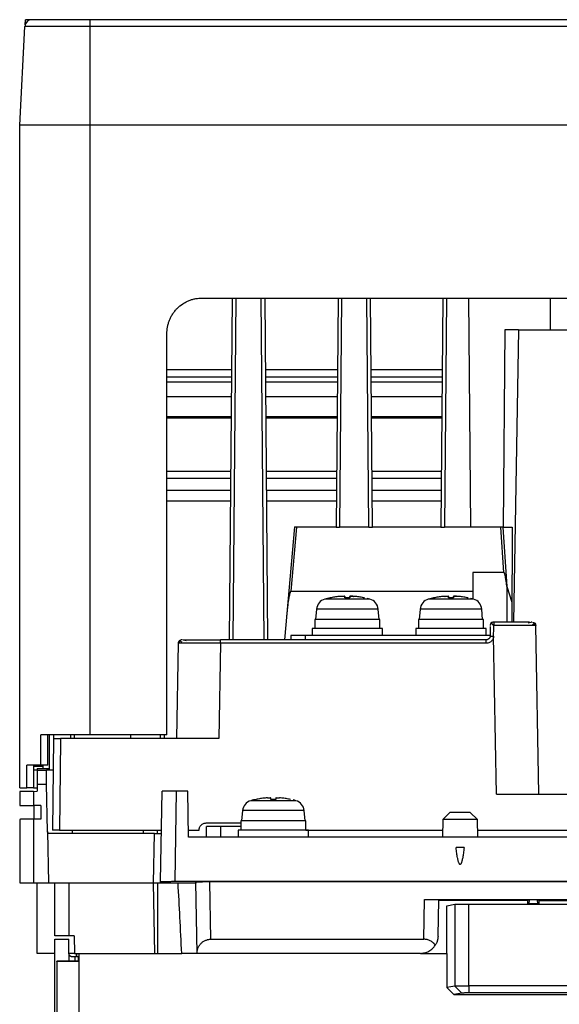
# Model space of a CAD drawing. Header units: millimetres. Extents: x 190.2 to 209.7, y 188.7 to 211.2.
# Tile 6 of 9: x 190.2 to 197.9, y 197.3 to 211.2. Entities that reach past the tile are written whole.
import ezdxf

# ---------------------------------------------------------------- set-up
doc = ezdxf.new("R2010")
doc.units = ezdxf.units.MM

msp = doc.modelspace()

# ---------------------------------------------------------------- linework, layer by layer
at = {"color": 7, "linetype": 'Continuous', "lineweight": 25}
for p, q in [((190.25, 209.744), (190.323, 211.145)), ((191.25, 211.145), (190.323, 211.145)), ((190.327, 211.169), (190.331, 211.24)), ((191.25, 211.145), (191.25, 211.24)), ((208.75, 211.24), (191.25, 211.24)), ((191.25, 209.744), (191.25, 211.145)), ((208.75, 211.145), (191.25, 211.145)), ((190.25, 200.34), (190.25, 209.744)), ((191.25, 209.744), (190.25, 209.744)), ((191.25, 201.09), (191.25, 209.744)), ((208.75, 209.744), (191.25, 209.744)), ((192.84, 207.29), (208.01, 207.29)), ((193.226, 202.44), (193.269, 207.29)), ((193.727, 207.29), (193.769, 202.44)), ((194.769, 207.29), (194.74, 204.04)), ((195.256, 204.04), (195.227, 207.29)), ((196.256, 207.29), (196.227, 204.04)), ((196.618, 207.29), (196.646, 204.04)), ((197.137, 206.84), (197.109, 204.04)), ((197.33, 206.84), (197.137, 206.84)), ((197.33, 206.84), (197.26, 202.69)), ((197.33, 206.84), (198.215, 206.84)), ((192.34, 201.09), (192.34, 206.79)), ((193.26, 206.27), (192.34, 206.27)), ((194.76, 206.27), (193.736, 206.27)), ((196.247, 206.27), (195.236, 206.27)), ((192.34, 206.17), (193.259, 206.17)), ((193.737, 206.17), (194.759, 206.17)), ((195.237, 206.17), (196.246, 206.17)), ((192.34, 206.1), (193.258, 206.1)), ((193.738, 206.1), (194.758, 206.1)), ((195.238, 206.1), (196.245, 206.1)), ((193.257, 205.886), (192.34, 205.886)), ((194.757, 205.886), (193.739, 205.886)), ((196.244, 205.886), (195.239, 205.886)), ((193.254, 205.605), (192.34, 205.605)), ((193.254, 205.585), (192.34, 205.585)), ((194.754, 205.605), (193.742, 205.605)), ((194.754, 205.585), (193.742, 205.585)), ((196.241, 205.605), (195.242, 205.605)), ((196.241, 205.585), (195.242, 205.585)), ((192.34, 204.835), (193.247, 204.835)), ((192.34, 204.735), (193.247, 204.735)), ((193.749, 204.835), (194.747, 204.835)), ((193.749, 204.735), (194.747, 204.735)), ((195.249, 204.835), (196.234, 204.835)), ((195.249, 204.735), (196.234, 204.735)), ((192.34, 204.565), (193.245, 204.565)), ((193.751, 204.565), (194.745, 204.565)), ((195.251, 204.565), (196.232, 204.565)), ((192.34, 204.41), (193.244, 204.41)), ((193.752, 204.41), (194.744, 204.41)), ((195.252, 204.41), (196.231, 204.41)), ((194.148, 204.041), (194.008, 202.44)), ((194.178, 204.04), (194.098, 203.129)), ((194.74, 204.04), (194.148, 204.04)), ((195.206, 204.04), (194.79, 204.04)), ((196.227, 204.04), (195.256, 204.04)), ((196.646, 204.04), (196.277, 204.04)), ((197.109, 204.04), (196.646, 204.04)), ((197.122, 203.395), (197.077, 204.04)), ((197.107, 204.04), (197.165, 203.197)), ((197.109, 204.04), (197.241, 204.04)), ((197.241, 204.04), (197.233, 202.69)), ((197.122, 203.395), (196.679, 203.395)), ((196.679, 203.395), (196.679, 203.019)), ((197.163, 203.196), (197.163, 202.69)), ((197.165, 203.197), (197.235, 202.975)), ((194.098, 203.129), (196.679, 203.129)), ((194.463, 202.876), (194.45, 202.73)), ((195.35, 202.73), (195.337, 202.876)), ((195.933, 202.876), (195.92, 202.73)), ((196.82, 202.73), (196.807, 202.876)), ((194.44, 202.73), (194.44, 202.6)), ((195.36, 202.6), (195.36, 202.73)), ((195.91, 202.73), (195.91, 202.6)), ((196.83, 202.6), (196.83, 202.73)), ((196.929, 202.628), (196.925, 202.488)), ((197.618, 200.25), (197.576, 202.641)), ((194.1, 202.5), (194.1, 202.44)), ((196.926, 202.5), (194.3, 202.5)), ((194.4, 202.6), (194.4, 202.5)), ((195.4, 202.5), (195.4, 202.6)), ((195.87, 202.6), (195.87, 202.5)), ((196.87, 202.5), (196.87, 202.6)), ((197.018, 200.25), (196.976, 202.49)), ((192.499, 202.391), (192.476, 201.04)), ((193.099, 202.391), (193.075, 201.04)), ((196.872, 202.44), (193.099, 202.44)), ((196.872, 202.391), (193.099, 202.391)), ((190.55, 200.66), (190.55, 201.09)), ((190.65, 200.66), (190.65, 201.09)), ((190.673, 200.59), (190.673, 201.09)), ((190.728, 201.09), (190.728, 201.04)), ((190.974, 201.04), (190.974, 201.09)), ((192.34, 201.09), (191.25, 201.09)), ((191.828, 201.04), (191.828, 201.09)), ((192.298, 201.09), (192.299, 201.04)), ((190.728, 201.04), (190.716, 199.74)), ((190.827, 201.01), (190.816, 199.74)), ((190.828, 201.04), (190.827, 201.01)), ((193.075, 201.04), (190.828, 201.04)), ((190.35, 200.34), (190.35, 200.66)), ((190.45, 200.59), (190.451, 200.66)), ((190.45, 200.34), (190.45, 200.66)), ((190.65, 200.66), (190.55, 200.66)), ((190.585, 200.64), (190.585, 200.66)), ((190.585, 200.64), (190.45, 200.64)), ((190.5, 200.59), (190.45, 200.59)), ((190.5, 200.614), (190.673, 200.614)), ((190.5, 200.614), (190.5, 200.59)), ((190.5, 200.59), (190.629, 200.59)), ((190.584, 200.614), (190.585, 200.64)), ((190.724, 200.59), (190.629, 200.59)), ((190.5, 200.393), (190.5, 200.29)), ((190.5, 200.393), (190.632, 200.393)), ((190.644, 199.719), (190.632, 200.393)), ((190.25, 200.288), (190.25, 200.088)), ((190.45, 200.34), (190.35, 200.34)), ((190.448, 200.289), (190.5, 200.29)), ((190.448, 200.289), (190.448, 200.087)), ((192.25, 199.008), (192.273, 200.29)), ((192.473, 200.29), (192.45, 199.012)), ((192.634, 200.29), (192.473, 200.29)), ((192.646, 199.64), (192.634, 200.29)), ((197.018, 200.25), (205.1, 200.25)), ((190.549, 200.086), (190.448, 200.087)), ((190.45, 200.087), (190.45, 199.893)), ((190.549, 200.086), (190.549, 199.894)), ((193.413, 200.016), (193.4, 199.87)), ((194.3, 199.87), (194.287, 200.016)), ((196.356, 199.99), (196.254, 199.89)), ((196.746, 199.89), (196.644, 199.99)), ((190.25, 199.891), (190.25, 198.99)), ((190.549, 199.894), (190.448, 199.893)), ((190.448, 199.893), (190.448, 198.99)), ((192.897, 199.84), (193.39, 199.84)), ((193.39, 199.87), (193.39, 199.74)), ((194.31, 199.74), (194.31, 199.87)), ((196.254, 199.89), (196.25, 199.64)), ((196.746, 199.89), (196.254, 199.89)), ((196.75, 199.64), (196.746, 199.89)), ((190.644, 199.719), (190.657, 198.99)), ((192.162, 199.69), (190.674, 199.69)), ((190.816, 199.74), (192.263, 199.74)), ((190.994, 199.74), (190.994, 199.69)), ((192.006, 199.69), (192.006, 199.74)), ((192.15, 198.99), (192.162, 199.69)), ((192.207, 199.69), (192.207, 199.74)), ((192.644, 199.74), (192.796, 199.74)), ((192.9, 199.64), (192.9, 199.79)), ((193.1, 199.79), (193.1, 199.64)), ((193.39, 199.79), (193.1, 199.79)), ((193.35, 199.74), (193.35, 199.64)), ((194.31, 199.74), (196.252, 199.74)), ((194.35, 199.64), (194.35, 199.74)), ((196.748, 199.74), (203.252, 199.74)), ((207.354, 199.64), (192.646, 199.64)), ((190.448, 198.99), (190.657, 198.99)), ((190.5, 197.99), (190.5, 198.99)), ((190.657, 198.99), (192.15, 198.99)), ((190.75, 198.24), (190.75, 198.99)), ((190.95, 198.24), (190.95, 198.99)), ((192.168, 197.99), (192.15, 198.99)), ((192.207, 198.99), (192.207, 197.99)), ((192.25, 198.99), (192.25, 199.008)), ((192.25, 198.99), (192.75, 198.99)), ((192.45, 199.012), (207.55, 199.012)), ((192.767, 197.99), (192.75, 198.999)), ((192.75, 198.99), (192.75, 198.985)), ((207.05, 199.003), (192.95, 199.003)), ((192.964, 198.19), (192.95, 199.003)), ((195.986, 198.19), (195.996, 198.753)), ((195.996, 198.753), (197.485, 198.753)), ((196.187, 198.235), (196.196, 198.751)), ((197.459, 198.74), (196.196, 198.74)), ((197.459, 198.74), (197.485, 198.753)), ((197.459, 198.74), (197.459, 198.69)), ((197.482, 198.695), (197.485, 198.753)), ((197.485, 198.753), (197.595, 198.753)), ((197.595, 198.753), (198.062, 198.753)), ((197.595, 198.753), (197.621, 198.74)), ((197.595, 198.753), (197.598, 198.695)), ((197.621, 198.74), (198.037, 198.74)), ((197.621, 198.69), (197.621, 198.74)), ((196.31, 198.664), (196.424, 198.687)), ((196.311, 197.99), (196.31, 198.664)), ((196.424, 198.687), (196.424, 197.526)), ((196.623, 197.528), (196.623, 198.69)), ((196.623, 198.69), (203.377, 198.69)), ((197.598, 198.695), (197.482, 198.695)), ((190.75, 196.803), (190.75, 198.19)), ((190.75, 198.19), (190.946, 198.19)), ((190.949, 197.989), (190.946, 198.19)), ((191.025, 198.24), (190.95, 198.24)), ((191.025, 198.24), (191.029, 197.99)), ((192.964, 198.19), (195.986, 198.19)), ((190.75, 197.99), (190.5, 197.99)), ((190.775, 197.878), (190.775, 196.91)), ((190.778, 197.875), (190.775, 197.878)), ((190.95, 197.878), (190.775, 197.878)), ((190.778, 197.875), (190.778, 196.913)), ((191.094, 197.875), (190.778, 197.875)), ((191.029, 197.99), (190.949, 197.99)), ((190.95, 197.878), (190.95, 197.981)), ((191.033, 197.878), (190.95, 197.878)), ((191.033, 197.94), (190.999, 197.94)), ((191.029, 197.99), (191.094, 197.99)), ((191.033, 197.94), (191.033, 197.878)), ((191.052, 197.94), (191.033, 197.94)), ((191.08, 197.878), (191.033, 197.878)), ((191.052, 197.99), (191.052, 197.94)), ((191.061, 197.94), (191.061, 197.99)), ((191.08, 197.94), (191.061, 197.94)), ((191.08, 197.941), (191.094, 197.941)), ((191.08, 197.941), (191.08, 197.878)), ((191.094, 197.878), (191.08, 197.878)), ((191.094, 197.13), (191.094, 197.99)), ((191.094, 197.99), (192.207, 197.99)), ((192.207, 197.99), (192.55, 197.99)), ((195.937, 197.99), (192.767, 197.99)), ((195.937, 197.99), (196.311, 197.99)), ((196.311, 197.99), (196.311, 197.504)), ((196.424, 197.526), (196.311, 197.504)), ((196.311, 197.504), (196.411, 197.404)), ((196.524, 197.426), (196.424, 197.526)), ((196.623, 197.528), (196.623, 197.428)), ((203.377, 197.528), (196.623, 197.528)), ((196.524, 197.426), (196.411, 197.404)), ((196.411, 197.404), (203.589, 197.404)), ((203.377, 197.428), (196.623, 197.428))]:
    msp.add_line(p, q, dxfattribs=at)
at = {"color": 8, "linetype": 'Continuous', "lineweight": 25}
for p, q in [((193.319, 207.29), (193.276, 202.44)), ((193.72, 202.44), (193.677, 207.29)), ((194.819, 207.29), (194.79, 204.04)), ((195.206, 204.04), (195.177, 207.29)), ((196.306, 207.29), (196.277, 204.04)), ((197.776, 207.29), (197.78, 206.84)), ((195.337, 202.876), (194.463, 202.876)), ((196.807, 202.876), (195.933, 202.876)), ((194.3, 202.5), (194.3, 202.44)), ((196.91, 202.454), (196.892, 202.444)), ((191.028, 201.04), (191.028, 201.09)), ((192.249, 201.04), (192.248, 201.09)), ((194.287, 200.016), (193.413, 200.016))]:
    msp.add_line(p, q, dxfattribs=at)
at = {"color": 7, "linetype": 'Continuous', "lineweight": 25}
for centre, radius, start, end in [((190.423, 211.14), 0.1, 90, 177), ((194.9, 201.86), 1.2, 101.7624, 105.4744), ((196.37, 201.86), 1.2, 101.7624, 105.4744), ((194.622, 202.862), 0.16, 105.5098, 175), ((194.9, 201.86), 1.2, 74.5315, 76.5416), ((195.178, 202.862), 0.16, 5, 74.4918), ((196.092, 202.862), 0.16, 105.5098, 175), ((196.37, 201.86), 1.2, 74.5315, 76.5416), ((196.648, 202.862), 0.16, 5, 74.4918), ((196.927, 202.493), 0.00419, 250.4393, 270.6723), ((193.572, 200.002), 0.16, 105.5098, 175), ((193.85, 199), 1.2, 101.7624, 105.4744), ((193.85, 199), 1.2, 74.5315, 76.5416), ((194.128, 200.002), 0.16, 5, 74.4918)]:
    msp.add_arc(centre, radius, start, end, dxfattribs=at)
for points, knots in [([(190.624, 211.24), (190.616, 211.24), (190.602, 211.24), (190.581, 211.24), (190.561, 211.24), (190.541, 211.24), (190.522, 211.24), (190.504, 211.24), (190.487, 211.24), (190.471, 211.24), (190.455, 211.24), (190.44, 211.24), (190.426, 211.24), (190.413, 211.24), (190.399, 211.24), (190.383, 211.24), (190.368, 211.24), (190.355, 211.24), (190.344, 211.24), (190.337, 211.24), (190.332, 211.24), (190.332, 211.24), (190.331, 211.24)], [0, 0, 0, 0, 0.039459, 0.079004, 0.118637, 0.158358, 0.198165, 0.238061, 0.278045, 0.318117, 0.358277, 0.398526, 0.438864, 0.47929, 0.519806, 0.585873, 0.652782, 0.720535, 0.789133, 0.858576, 0.928864, 1, 1, 1, 1]), ([(191.25, 211.24), (191.142, 211.24), (191.034, 211.24), (190.834, 211.24), (190.742, 211.24), (190.589, 211.24), (190.528, 211.24), (190.445, 211.24), (190.423, 211.24), (190.423, 211.24)], [0, 0, 0, 0, 0.25, 0.25, 0.5, 0.5, 0.75, 0.75, 1, 1, 1, 1]), ([(191.33, 211.24), (191.319, 211.24), (191.297, 211.24), (191.265, 211.24), (191.233, 211.24), (191.201, 211.24), (191.17, 211.24), (191.139, 211.24), (191.108, 211.24), (191.078, 211.24), (191.048, 211.24), (191.019, 211.24), (190.99, 211.24), (190.971, 211.24), (190.962, 211.24)], [0, 0, 0, 0, 0.086627, 0.172655, 0.258083, 0.342911, 0.427141, 0.510772, 0.593804, 0.676238, 0.758075, 0.839314, 0.919955, 1, 1, 1, 1]), ([(192.34, 206.79), (192.34, 206.798), (192.34, 206.814), (192.342, 206.837), (192.345, 206.86), (192.349, 206.884), (192.354, 206.907), (192.36, 206.929), (192.367, 206.952), (192.378, 206.982), (192.395, 207.02), (192.421, 207.064), (192.451, 207.106), (192.497, 207.157), (192.551, 207.2), (192.61, 207.235), (192.655, 207.255), (192.702, 207.271), (192.748, 207.282), (192.794, 207.289), (192.825, 207.289), (192.84, 207.29)], [0, 0, 0, 0, 0.03024, 0.060281, 0.090188, 0.120031, 0.149875, 0.179789, 0.20984, 0.240094, 0.304385, 0.368744, 0.434403, 0.50013, 0.631342, 0.695633, 0.759991, 0.821708, 0.883493, 0.94173, 1, 1, 1, 1]), ([(194.74, 204.04), (194.741, 204.04), (194.741, 204.04), (194.742, 204.04), (194.745, 204.04), (194.748, 204.04), (194.753, 204.04), (194.758, 204.04), (194.763, 204.04), (194.77, 204.04), (194.776, 204.04), (194.783, 204.04), (194.788, 204.04), (194.79, 204.04)], [0, 0, 0, 0, 0.090911, 0.181821, 0.27273, 0.363638, 0.454546, 0.545454, 0.636362, 0.72727, 0.818179, 0.909089, 1, 1, 1, 1]), ([(195.206, 204.04), (195.208, 204.04), (195.213, 204.04), (195.22, 204.04), (195.226, 204.04), (195.233, 204.04), (195.238, 204.04), (195.243, 204.04), (195.248, 204.04), (195.251, 204.04), (195.254, 204.04), (195.255, 204.04), (195.255, 204.04), (195.256, 204.04)], [0, 0, 0, 0, 0.090911, 0.181821, 0.27273, 0.363638, 0.454546, 0.545454, 0.636362, 0.72727, 0.818179, 0.909089, 1, 1, 1, 1]), ([(196.227, 204.04), (196.228, 204.04), (196.228, 204.04), (196.229, 204.04), (196.232, 204.04), (196.235, 204.04), (196.24, 204.04), (196.245, 204.04), (196.25, 204.04), (196.257, 204.04), (196.263, 204.04), (196.27, 204.04), (196.275, 204.04), (196.277, 204.04)], [0, 0, 0, 0, 0.090911, 0.181821, 0.27273, 0.363638, 0.454546, 0.545454, 0.636362, 0.72727, 0.818179, 0.909089, 1, 1, 1, 1]), ([(197.163, 203.196), (197.161, 203.215), (197.157, 203.25), (197.15, 203.298), (197.144, 203.332), (197.14, 203.352), (197.138, 203.362), (197.135, 203.371), (197.133, 203.378), (197.131, 203.384), (197.129, 203.389), (197.127, 203.392), (197.125, 203.395), (197.123, 203.395), (197.122, 203.395)], [0, 0, 0, 0, 0.27713, 0.514838, 0.713334, 0.769578, 0.819474, 0.863054, 0.900364, 0.931478, 0.956527, 0.975762, 0.989756, 1, 1, 1, 1]), ([(197.165, 203.197), (197.165, 203.198), (197.165, 203.198), (197.164, 203.198), (197.164, 203.197), (197.163, 203.196)], [0, 0, 0, 0, 0.316309, 0.606662, 1, 1, 1, 1]), ([(194.098, 203.129), (194.098, 203.129), (194.097, 203.129), (194.095, 203.127), (194.094, 203.125), (194.092, 203.123), (194.09, 203.119), (194.089, 203.115), (194.087, 203.11), (194.084, 203.1), (194.079, 203.083), (194.074, 203.058), (194.067, 203.022), (194.059, 202.973), (194.052, 202.917), (194.045, 202.853), (194.041, 202.81), (194.038, 202.785)], [0, 0, 0, 0, 0.004217, 0.009561, 0.016524, 0.025334, 0.036101, 0.048884, 0.063719, 0.080628, 0.137934, 0.212187, 0.303465, 0.451189, 0.638159, 0.785505, 1, 1, 1, 1]), ([(194.815, 203.056), (194.804, 203.055), (194.782, 203.054), (194.75, 203.05), (194.718, 203.046), (194.686, 203.04), (194.665, 203.036), (194.655, 203.034)], [0, 0, 0, 0, 0.202466, 0.403699, 0.603699, 0.802466, 1, 1, 1, 1]), ([(194.815, 203.056), (194.817, 203.056), (194.822, 203.057), (194.829, 203.057), (194.836, 203.057), (194.842, 203.058), (194.848, 203.058), (194.853, 203.058), (194.857, 203.058), (194.861, 203.057), (194.863, 203.057), (194.865, 203.057), (194.865, 203.056), (194.865, 203.056)], [0, 0, 0, 0, 0.091023, 0.181977, 0.272879, 0.363743, 0.454583, 0.545417, 0.636257, 0.727121, 0.818023, 0.908977, 1, 1, 1, 1]), ([(194.865, 203.056), (194.865, 203.056), (194.865, 203.057), (194.863, 203.057), (194.862, 203.057), (194.861, 203.057)], [0, 0, 0, 0, 0.3335511, 0.6668689, 1, 1, 1, 1]), ([(194.985, 203.056), (194.983, 203.056), (194.978, 203.057), (194.971, 203.057), (194.964, 203.057), (194.958, 203.058), (194.952, 203.058), (194.947, 203.058), (194.943, 203.058), (194.939, 203.057), (194.937, 203.057), (194.935, 203.057), (194.935, 203.056), (194.935, 203.056)], [0, 0, 0, 0, 0.0910228, 0.1819774, 0.2728789, 0.3637425, 0.4545834, 0.5454166, 0.6362575, 0.7271211, 0.8180226, 0.9089772, 1, 1, 1, 1]), ([(194.935, 203.056), (194.935, 203.056), (194.935, 203.057), (194.937, 203.057), (194.939, 203.057), (194.943, 203.058), (194.947, 203.058), (194.952, 203.058), (194.958, 203.058), (194.964, 203.057), (194.971, 203.057), (194.978, 203.057), (194.983, 203.056), (194.985, 203.056)], [0, 0, 0, 0, 0.091023, 0.181977, 0.272879, 0.363743, 0.454583, 0.545417, 0.636257, 0.727121, 0.818023, 0.908977, 1, 1, 1, 1]), ([(195.145, 203.034), (195.135, 203.036), (195.114, 203.04), (195.082, 203.046), (195.05, 203.05), (195.018, 203.054), (194.996, 203.055), (194.985, 203.056)], [0, 0, 0, 0, 0.197534, 0.396301, 0.596301, 0.797534, 1, 1, 1, 1]), ([(196.285, 203.056), (196.274, 203.055), (196.252, 203.054), (196.22, 203.05), (196.188, 203.046), (196.156, 203.04), (196.135, 203.036), (196.125, 203.034)], [0, 0, 0, 0, 0.202466, 0.403699, 0.603699, 0.802466, 1, 1, 1, 1]), ([(196.285, 203.056), (196.287, 203.056), (196.292, 203.057), (196.299, 203.057), (196.306, 203.057), (196.312, 203.058), (196.318, 203.058), (196.323, 203.058), (196.327, 203.058), (196.331, 203.057), (196.333, 203.057), (196.335, 203.057), (196.335, 203.056), (196.335, 203.056)], [0, 0, 0, 0, 0.091023, 0.181977, 0.272879, 0.363743, 0.454583, 0.545417, 0.636257, 0.727121, 0.818023, 0.908977, 1, 1, 1, 1]), ([(196.335, 203.056), (196.335, 203.056), (196.335, 203.057), (196.333, 203.057), (196.332, 203.057), (196.331, 203.057)], [0, 0, 0, 0, 0.333551, 0.666869, 1, 1, 1, 1]), ([(196.455, 203.056), (196.453, 203.056), (196.448, 203.057), (196.441, 203.057), (196.434, 203.057), (196.428, 203.058), (196.422, 203.058), (196.417, 203.058), (196.413, 203.058), (196.409, 203.057), (196.407, 203.057), (196.405, 203.057), (196.405, 203.056), (196.405, 203.056)], [0, 0, 0, 0, 0.091023, 0.181977, 0.272879, 0.363743, 0.454583, 0.545417, 0.636257, 0.727121, 0.818023, 0.908977, 1, 1, 1, 1]), ([(196.405, 203.056), (196.405, 203.056), (196.405, 203.057), (196.407, 203.057), (196.409, 203.057), (196.413, 203.058), (196.417, 203.058), (196.422, 203.058), (196.428, 203.058), (196.434, 203.057), (196.441, 203.057), (196.448, 203.057), (196.453, 203.056), (196.455, 203.056)], [0, 0, 0, 0, 0.091023, 0.181977, 0.272879, 0.363743, 0.454583, 0.545417, 0.636257, 0.727121, 0.818023, 0.908977, 1, 1, 1, 1]), ([(196.615, 203.034), (196.605, 203.036), (196.584, 203.04), (196.552, 203.046), (196.52, 203.05), (196.488, 203.054), (196.466, 203.055), (196.455, 203.056)], [0, 0, 0, 0, 0.1975341, 0.396301, 0.5963009, 0.7975339, 1, 1, 1, 1]), ([(195.221, 203.016), (195.221, 203.016), (195.077, 203.016), (194.723, 203.016), (194.579, 203.016), (194.579, 203.016)], [0, 0, 0, 0, 0.5, 0.5, 1, 1, 1, 1]), ([(196.691, 203.016), (196.691, 203.016), (196.547, 203.016), (196.193, 203.016), (196.049, 203.016), (196.049, 203.016)], [0, 0, 0, 0, 0.5, 0.5, 1, 1, 1, 1]), ([(195.36, 202.73), (195.36, 202.73), (195.348, 202.73), (195.302, 202.73), (195.268, 202.73), (195.183, 202.73), (195.132, 202.73), (195.02, 202.73), (194.96, 202.73), (194.84, 202.73), (194.78, 202.73), (194.668, 202.73), (194.617, 202.73), (194.532, 202.73), (194.498, 202.73), (194.452, 202.73), (194.44, 202.73), (194.44, 202.73)], [0, 0, 0, 0, 0.125, 0.125, 0.25, 0.25, 0.375, 0.375, 0.5, 0.5, 0.625, 0.625, 0.75, 0.75, 0.875, 0.875, 1, 1, 1, 1]), ([(196.83, 202.73), (196.83, 202.73), (196.818, 202.73), (196.772, 202.73), (196.738, 202.73), (196.653, 202.73), (196.602, 202.73), (196.49, 202.73), (196.43, 202.73), (196.31, 202.73), (196.25, 202.73), (196.138, 202.73), (196.087, 202.73), (196.002, 202.73), (195.968, 202.73), (195.922, 202.73), (195.91, 202.73), (195.91, 202.73)], [0, 0, 0, 0, 0.125, 0.125, 0.25, 0.25, 0.375, 0.375, 0.5, 0.5, 0.625, 0.625, 0.75, 0.75, 0.875, 0.875, 1, 1, 1, 1]), ([(196.94, 202.68), (196.939, 202.679), (196.937, 202.676), (196.934, 202.671), (196.931, 202.666), (196.93, 202.66), (196.929, 202.655), (196.929, 202.653)], [0, 0, 0, 0, 0.15976, 0.339244, 0.538906, 0.759076, 1, 1, 1, 1]), ([(196.977, 202.69), (196.975, 202.69), (196.968, 202.689), (196.958, 202.687), (196.948, 202.684), (196.943, 202.681), (196.94, 202.68)], [0, 0, 0, 0, 0.1958107, 0.5221827, 0.80775, 1, 1, 1, 1]), ([(196.977, 202.641), (196.976, 202.642), (196.973, 202.646), (196.969, 202.651), (196.963, 202.656), (196.957, 202.663), (196.948, 202.672), (196.943, 202.677), (196.94, 202.68)], [0, 0, 0, 0, 0.065941, 0.23608, 0.347126, 0.484495, 0.764803, 1, 1, 1, 1]), ([(196.977, 202.69), (196.977, 202.69), (196.977, 202.69), (196.977, 202.688), (196.977, 202.685), (196.977, 202.681), (196.977, 202.676), (196.977, 202.67), (196.977, 202.663), (196.977, 202.656), (196.977, 202.649), (196.977, 202.644), (196.977, 202.641)], [0, 0, 0, 0, 0.0899417, 0.1847765, 0.2838357, 0.3861975, 0.4907177, 0.5960952, 0.700964, 0.8039968, 0.9040028, 1, 1, 1, 1]), ([(197.485, 202.69), (197.482, 202.69), (197.475, 202.69), (197.464, 202.69), (197.45, 202.69), (197.43, 202.69), (197.402, 202.69), (197.369, 202.69), (197.331, 202.69), (197.287, 202.69), (197.236, 202.69), (197.19, 202.69), (197.141, 202.69), (197.091, 202.69), (197.043, 202.69), (197.007, 202.69), (196.986, 202.69), (196.977, 202.69)], [0, 0, 0, 0, 0.035141, 0.074464, 0.117973, 0.165672, 0.257055, 0.331893, 0.390837, 0.498757, 0.590666, 0.665753, 0.733022, 0.832791, 0.903933, 0.959686, 1, 1, 1, 1]), ([(196.978, 202.584), (196.978, 202.596), (196.978, 202.615), (196.978, 202.634), (196.977, 202.641)], [0, 0, 0, 0, 0.601551, 1, 1, 1, 1]), ([(197.576, 202.641), (197.576, 202.641), (197.576, 202.641), (197.575, 202.641), (197.572, 202.641), (197.569, 202.641), (197.564, 202.641), (197.559, 202.641), (197.553, 202.641), (197.545, 202.641), (197.537, 202.641), (197.529, 202.641), (197.519, 202.641), (197.509, 202.641), (197.497, 202.641), (197.486, 202.641), (197.473, 202.641), (197.46, 202.641), (197.446, 202.641), (197.432, 202.641), (197.417, 202.641), (197.396, 202.641), (197.369, 202.641), (197.333, 202.641), (197.295, 202.641), (197.255, 202.641), (197.213, 202.641), (197.169, 202.641), (197.123, 202.641), (197.075, 202.641), (197.027, 202.641), (196.994, 202.641), (196.977, 202.641)], [0, 0, 0, 0, 0.026293, 0.05245, 0.078469, 0.104351, 0.130096, 0.155703, 0.181174, 0.206508, 0.231704, 0.256764, 0.281687, 0.306472, 0.331121, 0.355633, 0.380007, 0.404245, 0.428346, 0.45231, 0.476138, 0.499828, 0.547343, 0.595414, 0.64404, 0.693223, 0.742961, 0.793256, 0.844107, 0.895515, 0.947479, 1, 1, 1, 1]), ([(197.516, 202.69), (197.513, 202.689), (197.507, 202.688), (197.479, 202.68), (197.465, 202.676)], [0, 0, 0, 0, 0.491851, 1, 1, 1, 1]), ([(197.527, 202.69), (197.539, 202.69), (197.552, 202.685), (197.571, 202.666), (197.576, 202.654), (197.576, 202.641)], [0, 0, 0, 0, 0.5, 0.5, 1, 1, 1, 1]), ([(197.528, 202.659), (197.538, 202.665), (197.558, 202.677), (197.549, 202.683), (197.545, 202.686)], [0, 0, 0, 0, 0.505677, 1, 1, 1, 1]), ([(197.565, 202.64), (197.565, 202.643), (197.565, 202.65), (197.562, 202.659), (197.557, 202.668), (197.553, 202.673), (197.55, 202.676)], [0, 0, 0, 0, 0.23307, 0.480088, 0.737344, 1, 1, 1, 1]), ([(194.3, 202.5), (194.274, 202.5), (194.248, 202.5), (194.199, 202.5), (194.177, 202.5), (194.14, 202.5), (194.125, 202.5), (194.105, 202.5), (194.1, 202.5), (194.1, 202.5)], [0, 0, 0, 0, 0.25, 0.25, 0.5, 0.5, 0.75, 0.75, 1, 1, 1, 1]), ([(195.4, 202.6), (195.4, 202.6), (195.387, 202.6), (195.337, 202.6), (195.3, 202.6), (195.207, 202.6), (195.152, 202.6), (195.031, 202.6), (194.965, 202.6), (194.835, 202.6), (194.769, 202.6), (194.648, 202.6), (194.593, 202.6), (194.5, 202.6), (194.463, 202.6), (194.413, 202.6), (194.4, 202.6), (194.4, 202.6)], [0, 0, 0, 0, 0.125, 0.125, 0.25, 0.25, 0.375, 0.375, 0.5, 0.5, 0.625, 0.625, 0.75, 0.75, 0.875, 0.875, 1, 1, 1, 1]), ([(196.87, 202.6), (196.87, 202.6), (196.857, 202.6), (196.807, 202.6), (196.77, 202.6), (196.677, 202.6), (196.622, 202.6), (196.501, 202.6), (196.435, 202.6), (196.305, 202.6), (196.239, 202.6), (196.118, 202.6), (196.063, 202.6), (195.97, 202.6), (195.933, 202.6), (195.883, 202.6), (195.87, 202.6), (195.87, 202.6)], [0, 0, 0, 0, 0.125, 0.125, 0.25, 0.25, 0.375, 0.375, 0.5, 0.5, 0.625, 0.625, 0.75, 0.75, 0.875, 0.875, 1, 1, 1, 1]), ([(196.976, 202.49), (196.976, 202.488), (196.976, 202.483), (196.975, 202.476), (196.973, 202.468), (196.97, 202.459), (196.967, 202.451), (196.962, 202.44), (196.952, 202.427), (196.937, 202.412), (196.917, 202.4), (196.895, 202.392), (196.88, 202.391), (196.872, 202.391)], [0, 0, 0, 0, 0.0413655, 0.0881129, 0.1405429, 0.1988683, 0.2543679, 0.3068549, 0.4274013, 0.5656488, 0.705638, 0.8525187, 1, 1, 1, 1]), ([(196.929, 202.49), (196.927, 202.485), (196.925, 202.475), (196.917, 202.462), (196.906, 202.451), (196.897, 202.446), (196.892, 202.444)], [0, 0, 0, 0, 0.254175, 0.502215, 0.749803, 1, 1, 1, 1]), ([(196.925, 202.489), (196.926, 202.489), (196.926, 202.489), (196.927, 202.489), (196.929, 202.489), (196.932, 202.489), (196.935, 202.49), (196.938, 202.49), (196.942, 202.49), (196.95, 202.49), (196.962, 202.49), (196.971, 202.49), (196.976, 202.49)], [0, 0, 0, 0, 0.093433, 0.179671, 0.258713, 0.330555, 0.395195, 0.452632, 0.502864, 0.64605, 0.811776, 1, 1, 1, 1]), ([(196.976, 202.523), (196.976, 202.534), (196.977, 202.55), (196.977, 202.57), (196.977, 202.579), (196.978, 202.584)], [0, 0, 0, 0, 0.544044, 0.761959, 1, 1, 1, 1]), ([(196.976, 202.49), (196.976, 202.495), (196.976, 202.507), (196.976, 202.518), (196.976, 202.523)], [0, 0, 0, 0, 0.497934, 1, 1, 1, 1]), ([(192.549, 202.44), (192.543, 202.44), (192.537, 202.439), (192.525, 202.434), (192.519, 202.43), (192.509, 202.421), (192.505, 202.415), (192.5, 202.403), (192.499, 202.397), (192.499, 202.391)], [0, 0, 0, 0, 0.25, 0.25, 0.5, 0.5, 0.75, 0.75, 1, 1, 1, 1]), ([(193.099, 202.391), (193.091, 202.391), (193.074, 202.391), (193.049, 202.391), (193.025, 202.391), (193.001, 202.391), (192.977, 202.391), (192.953, 202.391), (192.93, 202.391), (192.907, 202.391), (192.885, 202.391), (192.863, 202.391), (192.842, 202.391), (192.821, 202.391), (192.8, 202.391), (192.78, 202.391), (192.761, 202.391), (192.743, 202.391), (192.725, 202.391), (192.707, 202.391), (192.691, 202.391), (192.669, 202.391), (192.644, 202.391), (192.616, 202.391), (192.59, 202.391), (192.567, 202.391), (192.547, 202.391), (192.53, 202.391), (192.516, 202.391), (192.507, 202.391), (192.5, 202.391), (192.5, 202.391), (192.499, 202.391)], [0, 0, 0, 0, 0.0264241, 0.052699, 0.0788245, 0.1048008, 0.1306278, 0.1563055, 0.181834, 0.2072132, 0.2324433, 0.2575241, 0.2824558, 0.3072383, 0.3318717, 0.3563559, 0.380691, 0.404877, 0.4289139, 0.4528018, 0.4765406, 0.5001304, 0.5474305, 0.5953274, 0.6438212, 0.6929119, 0.7425998, 0.7928849, 0.8437674, 0.8952473, 0.9473248, 1, 1, 1, 1]), ([(192.526, 202.426), (192.523, 202.423), (192.519, 202.418), (192.514, 202.409), (192.511, 202.4), (192.511, 202.393), (192.511, 202.39)], [0, 0, 0, 0, 0.262696, 0.519964, 0.766969, 1, 1, 1, 1]), ([(192.531, 202.436), (192.527, 202.433), (192.518, 202.427), (192.539, 202.415), (192.549, 202.409)], [0, 0, 0, 0, 0.494343, 1, 1, 1, 1]), ([(192.613, 202.426), (192.598, 202.43), (192.569, 202.438), (192.563, 202.439), (192.56, 202.44)], [0, 0, 0, 0, 0.508197, 1, 1, 1, 1]), ([(192.581, 202.44), (192.583, 202.44), (192.598, 202.44), (192.704, 202.44), (192.883, 202.44), (193.027, 202.44), (193.099, 202.44)], [0, 0, 0, 0, 0.076051, 0.3849, 0.693894, 1, 1, 1, 1]), ([(193.099, 202.391), (193.099, 202.397), (193.099, 202.403), (193.099, 202.415), (193.099, 202.421), (193.099, 202.43), (193.099, 202.434), (193.099, 202.439), (193.099, 202.44), (193.099, 202.44)], [0, 0, 0, 0, 0.25, 0.25, 0.5, 0.5, 0.75, 0.75, 1, 1, 1, 1]), ([(196.892, 202.444), (196.892, 202.444), (196.89, 202.442), (196.883, 202.441), (196.876, 202.44), (196.872, 202.44)], [0, 0, 0, 0, 0.004514, 0.3685, 1, 1, 1, 1]), ([(196.872, 202.391), (196.872, 202.404), (196.872, 202.416), (196.872, 202.435), (196.872, 202.44), (196.872, 202.44)], [0, 0, 0, 0, 0.5, 0.5, 1, 1, 1, 1]), ([(191.25, 201.09), (191.239, 201.09), (191.218, 201.09), (191.186, 201.09), (191.154, 201.09), (191.122, 201.09), (191.091, 201.09), (191.038, 201.09), (190.964, 201.09), (190.871, 201.09), (190.783, 201.09), (190.708, 201.09), (190.647, 201.09), (190.597, 201.09), (190.566, 201.09), (190.55, 201.09)], [0, 0, 0, 0, 0.041341, 0.082602, 0.123824, 0.165049, 0.206321, 0.247681, 0.373814, 0.500016, 0.626149, 0.75235, 0.834942, 0.917378, 1, 1, 1, 1]), ([(190.728, 201.04), (190.728, 201.04), (190.728, 201.04), (190.729, 201.04), (190.731, 201.04), (190.736, 201.04), (190.743, 201.04), (190.756, 201.04), (190.772, 201.04), (190.79, 201.04), (190.809, 201.04), (190.821, 201.04), (190.828, 201.04)], [0, 0, 0, 0, 0.060262, 0.120028, 0.179837, 0.240227, 0.370018, 0.500149, 0.629932, 0.760058, 0.879941, 1, 1, 1, 1]), ([(190.55, 200.66), (190.543, 200.66), (190.53, 200.66), (190.51, 200.66), (190.491, 200.66), (190.473, 200.66), (190.455, 200.66), (190.432, 200.66), (190.405, 200.66), (190.376, 200.66), (190.359, 200.66), (190.35, 200.66)], [0, 0, 0, 0, 0.08343, 0.166732, 0.249973, 0.333223, 0.416551, 0.500025, 0.66674, 0.833215, 1, 1, 1, 1]), ([(190.5, 200.59), (190.5, 200.59), (190.5, 200.59), (190.5, 200.588), (190.5, 200.586), (190.5, 200.583), (190.5, 200.579), (190.5, 200.575), (190.5, 200.57), (190.5, 200.564), (190.5, 200.558), (190.5, 200.551), (190.5, 200.544), (190.5, 200.537), (190.5, 200.529), (190.5, 200.521), (190.5, 200.513), (190.5, 200.504), (190.5, 200.496), (190.5, 200.487), (190.5, 200.478), (190.5, 200.469), (190.5, 200.461), (190.5, 200.452), (190.5, 200.443), (190.5, 200.434), (190.5, 200.426), (190.5, 200.418), (190.5, 200.409), (190.5, 200.401), (190.5, 200.396), (190.5, 200.393)], [0, 0, 0, 0, 0.043626, 0.086599, 0.128919, 0.170586, 0.211599, 0.25196, 0.291668, 0.330722, 0.369124, 0.406872, 0.443968, 0.48041, 0.516199, 0.551335, 0.585818, 0.619648, 0.652825, 0.685349, 0.717219, 0.748436, 0.779001, 0.808912, 0.838169, 0.866774, 0.894726, 0.922024, 0.948669, 0.974661, 1, 1, 1, 1]), ([(190.632, 200.393), (190.632, 200.398), (190.632, 200.407), (190.632, 200.421), (190.632, 200.435), (190.632, 200.449), (190.631, 200.462), (190.631, 200.475), (190.631, 200.488), (190.631, 200.5), (190.63, 200.511), (190.63, 200.522), (190.63, 200.535), (190.63, 200.549), (190.629, 200.563), (190.629, 200.575), (190.629, 200.583), (190.629, 200.589), (190.629, 200.59), (190.629, 200.59)], [0, 0, 0, 0, 0.045466, 0.090933, 0.1364, 0.181866, 0.227334, 0.272801, 0.318269, 0.363736, 0.409204, 0.454673, 0.500141, 0.580634, 0.662253, 0.744999, 0.828872, 0.913872, 1, 1, 1, 1]), ([(190.25, 200.34), (190.25, 200.34), (190.259, 200.34), (190.292, 200.34), (190.317, 200.34), (190.35, 200.34)], [0, 0, 0, 0, 0.5, 0.5, 1, 1, 1, 1]), ([(190.448, 200.289), (190.443, 200.289), (190.434, 200.289), (190.42, 200.289), (190.405, 200.289), (190.391, 200.289), (190.377, 200.289), (190.363, 200.289), (190.35, 200.289), (190.337, 200.288), (190.325, 200.288), (190.313, 200.288), (190.302, 200.288), (190.292, 200.288), (190.282, 200.288), (190.274, 200.288), (190.267, 200.288), (190.261, 200.288), (190.256, 200.288), (190.253, 200.288), (190.25, 200.288), (190.25, 200.288), (190.25, 200.288)], [0, 0, 0, 0, 0.04569, 0.091832, 0.138428, 0.185478, 0.232981, 0.280937, 0.329348, 0.378212, 0.42753, 0.477301, 0.527527, 0.578207, 0.629341, 0.680929, 0.732971, 0.785468, 0.838419, 0.891825, 0.945685, 1, 1, 1, 1]), ([(190.448, 200.34), (190.45, 200.34), (190.453, 200.34), (190.494, 200.34), (190.5, 200.34)], [0, 0, 0, 0, 0.865029, 1, 1, 1, 1]), ([(192.473, 200.29), (192.468, 200.29), (192.458, 200.29), (192.444, 200.29), (192.43, 200.29), (192.416, 200.29), (192.403, 200.29), (192.39, 200.29), (192.377, 200.29), (192.364, 200.29), (192.353, 200.29), (192.342, 200.29), (192.331, 200.29), (192.321, 200.29), (192.312, 200.29), (192.304, 200.29), (192.297, 200.29), (192.291, 200.29), (192.285, 200.29), (192.281, 200.29), (192.277, 200.29), (192.275, 200.29), (192.273, 200.29), (192.273, 200.29), (192.273, 200.29)], [0, 0, 0, 0, 0.045459, 0.090916, 0.136372, 0.181828, 0.227282, 0.272736, 0.31819, 0.363643, 0.409095, 0.454548, 0.5, 0.545452, 0.590905, 0.636357, 0.68181, 0.727264, 0.772718, 0.818172, 0.863628, 0.909084, 0.954541, 1, 1, 1, 1]), ([(194.171, 200.156), (194.171, 200.156), (194.027, 200.156), (193.673, 200.156), (193.529, 200.156), (193.529, 200.156)], [0, 0, 0, 0, 0.5, 0.5, 1, 1, 1, 1]), ([(193.765, 200.196), (193.754, 200.195), (193.732, 200.194), (193.7, 200.19), (193.668, 200.186), (193.636, 200.18), (193.615, 200.176), (193.605, 200.174)], [0, 0, 0, 0, 0.202466, 0.403699, 0.603699, 0.802466, 1, 1, 1, 1]), ([(193.765, 200.196), (193.767, 200.196), (193.772, 200.197), (193.779, 200.197), (193.786, 200.197), (193.792, 200.198), (193.798, 200.198), (193.803, 200.198), (193.807, 200.198), (193.811, 200.197), (193.813, 200.197), (193.815, 200.197), (193.815, 200.196), (193.815, 200.196)], [0, 0, 0, 0, 0.0910228, 0.1819774, 0.2728789, 0.3637425, 0.4545834, 0.5454166, 0.6362575, 0.7271211, 0.8180226, 0.9089772, 1, 1, 1, 1]), ([(193.815, 200.196), (193.815, 200.196), (193.815, 200.197), (193.813, 200.197), (193.812, 200.197), (193.811, 200.197)], [0, 0, 0, 0, 0.333551, 0.666869, 1, 1, 1, 1]), ([(193.885, 200.196), (193.885, 200.196), (193.885, 200.197), (193.887, 200.197), (193.889, 200.197), (193.893, 200.198), (193.897, 200.198), (193.902, 200.198), (193.908, 200.198), (193.914, 200.197), (193.921, 200.197), (193.928, 200.197), (193.933, 200.196), (193.935, 200.196)], [0, 0, 0, 0, 0.0910228, 0.1819774, 0.2728789, 0.3637425, 0.4545834, 0.5454166, 0.6362575, 0.7271211, 0.8180226, 0.9089772, 1, 1, 1, 1]), ([(193.889, 200.197), (193.888, 200.197), (193.887, 200.197), (193.885, 200.197), (193.885, 200.196), (193.885, 200.196)], [0, 0, 0, 0, 0.333131, 0.666449, 1, 1, 1, 1]), ([(194.095, 200.174), (194.085, 200.176), (194.064, 200.18), (194.032, 200.186), (194, 200.19), (193.968, 200.194), (193.946, 200.195), (193.935, 200.196)], [0, 0, 0, 0, 0.197534, 0.396301, 0.596301, 0.797534, 1, 1, 1, 1]), ([(190.25, 200.088), (190.25, 200.088), (190.25, 200.088), (190.252, 200.088), (190.254, 200.088), (190.258, 200.088), (190.262, 200.088), (190.268, 200.088), (190.274, 200.088), (190.281, 200.088), (190.289, 200.088), (190.298, 200.088), (190.31, 200.088), (190.327, 200.088), (190.348, 200.087), (190.371, 200.087), (190.395, 200.087), (190.421, 200.087), (190.439, 200.087), (190.448, 200.087)], [0, 0, 0, 0, 0.045466, 0.090933, 0.136399, 0.181866, 0.227334, 0.272801, 0.318269, 0.363737, 0.409205, 0.454673, 0.500142, 0.580695, 0.662351, 0.745109, 0.82897, 0.913934, 1, 1, 1, 1]), ([(196.5, 199.99), (196.481, 199.99), (196.462, 199.99), (196.428, 199.99), (196.412, 199.99), (196.385, 199.99), (196.374, 199.99), (196.36, 199.99), (196.356, 199.99), (196.356, 199.99)], [0, 0, 0, 0, 0.25, 0.25, 0.5, 0.5, 0.75, 0.75, 1, 1, 1, 1]), ([(196.644, 199.99), (196.644, 199.99), (196.64, 199.99), (196.626, 199.99), (196.615, 199.99), (196.588, 199.99), (196.572, 199.99), (196.538, 199.99), (196.519, 199.99), (196.5, 199.99)], [0, 0, 0, 0, 0.25, 0.25, 0.5, 0.5, 0.75, 0.75, 1, 1, 1, 1]), ([(190.448, 199.893), (190.443, 199.893), (190.434, 199.893), (190.42, 199.893), (190.405, 199.893), (190.391, 199.893), (190.377, 199.893), (190.363, 199.892), (190.35, 199.892), (190.337, 199.892), (190.325, 199.892), (190.313, 199.892), (190.302, 199.892), (190.292, 199.892), (190.282, 199.892), (190.274, 199.892), (190.267, 199.892), (190.261, 199.892), (190.256, 199.891), (190.253, 199.891), (190.25, 199.891), (190.25, 199.891), (190.25, 199.891)], [0, 0, 0, 0, 0.045715, 0.091881, 0.138497, 0.185564, 0.233081, 0.28105, 0.32947, 0.37834, 0.427662, 0.477435, 0.52766, 0.578336, 0.629463, 0.681042, 0.733072, 0.785554, 0.838488, 0.891873, 0.945711, 1, 1, 1, 1]), ([(192.796, 199.74), (192.797, 199.743), (192.797, 199.75), (192.798, 199.759), (192.8, 199.768), (192.805, 199.78), (192.812, 199.795), (192.825, 199.811), (192.841, 199.824), (192.859, 199.833), (192.878, 199.839), (192.89, 199.84), (192.897, 199.84)], [0, 0, 0, 0, 0.060251, 0.120017, 0.179832, 0.240231, 0.370015, 0.500154, 0.629946, 0.760061, 0.879964, 1, 1, 1, 1]), ([(194.31, 199.87), (194.31, 199.87), (194.298, 199.87), (194.252, 199.87), (194.218, 199.87), (194.133, 199.87), (194.082, 199.87), (193.97, 199.87), (193.91, 199.87), (193.79, 199.87), (193.73, 199.87), (193.618, 199.87), (193.567, 199.87), (193.482, 199.87), (193.448, 199.87), (193.402, 199.87), (193.39, 199.87), (193.39, 199.87)], [0, 0, 0, 0, 0.125, 0.125, 0.25, 0.25, 0.375, 0.375, 0.5, 0.5, 0.625, 0.625, 0.75, 0.75, 0.875, 0.875, 1, 1, 1, 1]), ([(190.674, 199.69), (190.672, 199.69), (190.668, 199.69), (190.663, 199.692), (190.658, 199.695), (190.653, 199.698), (190.649, 199.703), (190.646, 199.708), (190.645, 199.714), (190.644, 199.717), (190.644, 199.719)], [0, 0, 0, 0, 0.1269328, 0.2493374, 0.3721504, 0.5002609, 0.6285686, 0.7598701, 0.8792114, 1, 1, 1, 1]), ([(190.816, 199.74), (190.813, 199.74), (190.807, 199.74), (190.798, 199.74), (190.788, 199.74), (190.776, 199.74), (190.761, 199.74), (190.745, 199.74), (190.732, 199.74), (190.723, 199.74), (190.717, 199.74), (190.717, 199.74), (190.716, 199.74)], [0, 0, 0, 0, 0.0602585, 0.1200191, 0.1798211, 0.2402024, 0.3699859, 0.5001121, 0.6298999, 0.7600335, 0.8799314, 1, 1, 1, 1]), ([(192.162, 199.69), (192.165, 199.69), (192.172, 199.69), (192.181, 199.69), (192.19, 199.69), (192.203, 199.69), (192.218, 199.69), (192.233, 199.69), (192.246, 199.69), (192.256, 199.69), (192.261, 199.69), (192.262, 199.69), (192.262, 199.69)], [0, 0, 0, 0, 0.060265, 0.120031, 0.179837, 0.240222, 0.370007, 0.50013, 0.629912, 0.760039, 0.879933, 1, 1, 1, 1]), ([(193.1, 199.79), (193.074, 199.79), (193.048, 199.79), (192.999, 199.79), (192.977, 199.79), (192.94, 199.79), (192.925, 199.79), (192.905, 199.79), (192.9, 199.79), (192.9, 199.79)], [0, 0, 0, 0, 0.25, 0.25, 0.5, 0.5, 0.75, 0.75, 1, 1, 1, 1]), ([(194.35, 199.74), (194.35, 199.74), (194.337, 199.74), (194.287, 199.74), (194.25, 199.74), (194.157, 199.74), (194.102, 199.74), (193.981, 199.74), (193.915, 199.74), (193.785, 199.74), (193.719, 199.74), (193.598, 199.74), (193.543, 199.74), (193.45, 199.74), (193.413, 199.74), (193.363, 199.74), (193.35, 199.74), (193.35, 199.74)], [0, 0, 0, 0, 0.125, 0.125, 0.25, 0.25, 0.375, 0.375, 0.5, 0.5, 0.625, 0.625, 0.75, 0.75, 0.875, 0.875, 1, 1, 1, 1]), ([(196.557, 199.49), (196.556, 199.476), (196.552, 199.45), (196.547, 199.412), (196.542, 199.379), (196.537, 199.349), (196.532, 199.323), (196.527, 199.301), (196.521, 199.284), (196.516, 199.27), (196.511, 199.259), (196.506, 199.253), (196.5, 199.25), (196.494, 199.253), (196.489, 199.259), (196.484, 199.269), (196.479, 199.283), (196.473, 199.301), (196.468, 199.323), (196.463, 199.349), (196.458, 199.378), (196.453, 199.412), (196.448, 199.45), (196.444, 199.476), (196.443, 199.49)], [0, 0, 0, 0, 0.083444, 0.159078, 0.226919, 0.286989, 0.339319, 0.383959, 0.420986, 0.450541, 0.472903, 0.488738, 0.499944, 0.51108, 0.526815, 0.549092, 0.578587, 0.615585, 0.660224, 0.712585, 0.772716, 0.840648, 0.916404, 1, 1, 1, 1]), ([(190.25, 198.99), (190.25, 198.99), (190.25, 198.99), (190.252, 198.99), (190.254, 198.99), (190.257, 198.99), (190.261, 198.99), (190.265, 198.99), (190.27, 198.99), (190.275, 198.99), (190.28, 198.99), (190.286, 198.99), (190.291, 198.99), (190.297, 198.99), (190.302, 198.99), (190.312, 198.99), (190.328, 198.99), (190.35, 198.99), (190.374, 198.99), (190.398, 198.99), (190.423, 198.99), (190.44, 198.99), (190.448, 198.99)], [0, 0, 0, 0, 0.046321, 0.091012, 0.134074, 0.175505, 0.215307, 0.253479, 0.29002, 0.324932, 0.358213, 0.389864, 0.419885, 0.448275, 0.475035, 0.500165, 0.587319, 0.672933, 0.757008, 0.839544, 0.920542, 1, 1, 1, 1]), ([(192.15, 198.99), (192.153, 198.99), (192.159, 198.99), (192.169, 198.99), (192.178, 198.99), (192.19, 198.99), (192.205, 198.99), (192.221, 198.99), (192.234, 198.99), (192.243, 198.99), (192.249, 198.99), (192.25, 198.99), (192.25, 198.99)], [0, 0, 0, 0, 0.060265, 0.120031, 0.179837, 0.240222, 0.370007, 0.50013, 0.629912, 0.760039, 0.879933, 1, 1, 1, 1]), ([(192.25, 199.008), (192.25, 199.008), (192.251, 199.008), (192.252, 199.009), (192.254, 199.009), (192.258, 199.009), (192.262, 199.009), (192.267, 199.01), (192.274, 199.01), (192.281, 199.01), (192.289, 199.01), (192.299, 199.01), (192.309, 199.011), (192.321, 199.011), (192.336, 199.011), (192.353, 199.011), (192.373, 199.011), (192.396, 199.012), (192.422, 199.012), (192.441, 199.012), (192.45, 199.012)], [0, 0, 0, 0, 0.0431942, 0.0868416, 0.1309421, 0.1754958, 0.2205029, 0.2659632, 0.3118769, 0.3582441, 0.4050648, 0.4523389, 0.5000667, 0.5519494, 0.610347, 0.6752579, 0.7466807, 0.8246133, 0.9090538, 1, 1, 1, 1]), ([(192.55, 197.99), (192.541, 198.16), (192.525, 198.494), (192.507, 198.827), (192.498, 198.99)], [0, 0, 0, 0, 0.5115, 1, 1, 1, 1]), ([(192.95, 199.003), (192.945, 199.003), (192.935, 199.003), (192.921, 199.003), (192.907, 199.003), (192.893, 199.003), (192.879, 199.003), (192.866, 199.003), (192.854, 199.003), (192.841, 199.002), (192.83, 199.002), (192.819, 199.002), (192.806, 199.002), (192.792, 199.002), (192.778, 199.001), (192.766, 199.001), (192.757, 199), (192.751, 199), (192.75, 199), (192.75, 198.999)], [0, 0, 0, 0, 0.04585, 0.091621, 0.137313, 0.182927, 0.228462, 0.27392, 0.319301, 0.364604, 0.409831, 0.454981, 0.500055, 0.575407, 0.653946, 0.735675, 0.820593, 0.908701, 1, 1, 1, 1]), ([(195.996, 198.753), (196, 198.753), (196.009, 198.753), (196.021, 198.753), (196.033, 198.753), (196.046, 198.753), (196.058, 198.753), (196.078, 198.753), (196.106, 198.753), (196.138, 198.752), (196.164, 198.752), (196.181, 198.752), (196.19, 198.752), (196.195, 198.751), (196.196, 198.751), (196.196, 198.751)], [0, 0, 0, 0, 0.040278, 0.080246, 0.120061, 0.159886, 0.199878, 0.240198, 0.370027, 0.500027, 0.629861, 0.759875, 0.840089, 0.919703, 1, 1, 1, 1]), ([(196.424, 198.687), (196.425, 198.687), (196.426, 198.687), (196.428, 198.687), (196.432, 198.687), (196.437, 198.688), (196.446, 198.688), (196.461, 198.688), (196.487, 198.689), (196.518, 198.689), (196.548, 198.69), (196.576, 198.69), (196.599, 198.69), (196.615, 198.69), (196.623, 198.69)], [0, 0, 0, 0, 0.0484807, 0.096602, 0.1446125, 0.1927623, 0.2412997, 0.3705964, 0.5000675, 0.6293568, 0.7588207, 0.8393674, 0.9193739, 1, 1, 1, 1]), ([(190.95, 198.24), (190.946, 198.24), (190.937, 198.24), (190.925, 198.24), (190.913, 198.24), (190.9, 198.24), (190.888, 198.24), (190.868, 198.24), (190.839, 198.24), (190.808, 198.24), (190.782, 198.24), (190.765, 198.24), (190.756, 198.24), (190.751, 198.24), (190.75, 198.24), (190.75, 198.24)], [0, 0, 0, 0, 0.040273, 0.080237, 0.120049, 0.159871, 0.199863, 0.240183, 0.370021, 0.500033, 0.629879, 0.759899, 0.840109, 0.919715, 1, 1, 1, 1]), ([(192.767, 197.99), (192.767, 197.994), (192.767, 198.003), (192.769, 198.016), (192.77, 198.027), (192.772, 198.038), (192.775, 198.047), (192.777, 198.056), (192.784, 198.074), (192.797, 198.1), (192.822, 198.132), (192.853, 198.157), (192.883, 198.174), (192.908, 198.182), (192.926, 198.187), (192.945, 198.189), (192.958, 198.19), (192.964, 198.19)], [0, 0, 0, 0, 0.050506, 0.0973931, 0.1406616, 0.1803122, 0.216346, 0.2487642, 0.2775687, 0.4275777, 0.5558273, 0.6843901, 0.7989178, 0.8509695, 0.9015615, 0.9510957, 1, 1, 1, 1]), ([(196.148, 198.106), (196.145, 198.109), (196.141, 198.115), (196.134, 198.124), (196.126, 198.132), (196.114, 198.143), (196.099, 198.155), (196.078, 198.168), (196.056, 198.178), (196.033, 198.185), (196.01, 198.189), (195.994, 198.19), (195.986, 198.19)], [0, 0, 0, 0, 0.071002, 0.140489, 0.208658, 0.275717, 0.408892, 0.536593, 0.658915, 0.777244, 0.889231, 1, 1, 1, 1]), ([(196.187, 198.235), (196.187, 198.231), (196.186, 198.222), (196.185, 198.208), (196.183, 198.197), (196.181, 198.186), (196.179, 198.177), (196.175, 198.164), (196.169, 198.146), (196.159, 198.125), (196.151, 198.112), (196.148, 198.106)], [0, 0, 0, 0, 0.107166, 0.204853, 0.293061, 0.37179, 0.441042, 0.500816, 0.682217, 0.84858, 1, 1, 1, 1]), ([(195.937, 197.99), (195.941, 197.99), (195.949, 197.99), (195.962, 197.991), (195.974, 197.992), (195.986, 197.995), (196.005, 197.999), (196.029, 198.007), (196.058, 198.02), (196.085, 198.038), (196.109, 198.058), (196.131, 198.081), (196.142, 198.097), (196.148, 198.106)], [0, 0, 0, 0, 0.04371, 0.087383, 0.131234, 0.175475, 0.220314, 0.338055, 0.460714, 0.588775, 0.723088, 0.858799, 1, 1, 1, 1]), ([(190.95, 197.981), (190.95, 197.982), (190.949, 197.985), (190.949, 197.988), (190.949, 197.989)], [0, 0, 0, 0, 0.500003, 1, 1, 1, 1]), ([(190.999, 197.94), (190.997, 197.94), (190.992, 197.94), (190.985, 197.942), (190.979, 197.944), (190.973, 197.947), (190.967, 197.952), (190.961, 197.957), (190.956, 197.965), (190.952, 197.972), (190.951, 197.978), (190.95, 197.981)], [0, 0, 0, 0, 0.101536, 0.200361, 0.298435, 0.397763, 0.500275, 0.627569, 0.757822, 0.878192, 1, 1, 1, 1]), ([(192.767, 197.99), (192.767, 197.99), (192.767, 197.99), (192.766, 197.99), (192.764, 197.99), (192.761, 197.99), (192.758, 197.99), (192.751, 197.99), (192.737, 197.99), (192.711, 197.99), (192.68, 197.99), (192.646, 197.99), (192.613, 197.99), (192.583, 197.99), (192.561, 197.99), (192.55, 197.99)], [0, 0, 0, 0, 0.041248, 0.082393, 0.123489, 0.16459, 0.20575, 0.247023, 0.373484, 0.50004, 0.626495, 0.753046, 0.835415, 0.917588, 1, 1, 1, 1]), ([(196.424, 197.526), (196.425, 197.526), (196.425, 197.526), (196.428, 197.527), (196.432, 197.527), (196.436, 197.527), (196.441, 197.527), (196.446, 197.527), (196.452, 197.527), (196.459, 197.527), (196.466, 197.527), (196.473, 197.527), (196.481, 197.527), (196.489, 197.527), (196.497, 197.528), (196.505, 197.528), (196.514, 197.528), (196.522, 197.528), (196.531, 197.528), (196.539, 197.528), (196.547, 197.528), (196.556, 197.528), (196.564, 197.528), (196.572, 197.528), (196.58, 197.528), (196.588, 197.528), (196.595, 197.528), (196.603, 197.528), (196.61, 197.528), (196.617, 197.528), (196.621, 197.528), (196.623, 197.528)], [0, 0, 0, 0, 0.046723, 0.092572, 0.137547, 0.181647, 0.224873, 0.267225, 0.308703, 0.349306, 0.389035, 0.42789, 0.465871, 0.502977, 0.539209, 0.574566, 0.60905, 0.642658, 0.675393, 0.707253, 0.738238, 0.768349, 0.797586, 0.825948, 0.853436, 0.88005, 0.905789, 0.930653, 0.954643, 0.977759, 1, 1, 1, 1]), ([(196.623, 197.428), (196.62, 197.428), (196.614, 197.428), (196.605, 197.428), (196.596, 197.428), (196.584, 197.428), (196.57, 197.428), (196.555, 197.427), (196.543, 197.427), (196.533, 197.427), (196.526, 197.427), (196.525, 197.426), (196.524, 197.426)], [0, 0, 0, 0, 0.062768, 0.124925, 0.187006, 0.24955, 0.374317, 0.499613, 0.624559, 0.749916, 0.875319, 1, 1, 1, 1])]:
    msp.add_open_spline(points, degree=3, knots=knots, dxfattribs=at)
for points in [[(194.655, 203.034), (194.655, 203.034), (194.655, 203.035), (194.655, 203.035)], [(194.865, 203.034), (194.865, 203.045), (194.865, 203.053), (194.865, 203.056)], [(194.935, 203.034), (194.923, 203.034), (194.9, 203.035), (194.877, 203.034), (194.865, 203.034)], [(194.935, 203.056), (194.935, 203.053), (194.935, 203.045), (194.935, 203.034)], [(195.145, 203.034), (195.145, 203.034), (195.145, 203.035), (195.145, 203.035)], [(196.125, 203.034), (196.125, 203.034), (196.125, 203.035), (196.125, 203.035)], [(196.335, 203.034), (196.335, 203.045), (196.335, 203.053), (196.335, 203.056)], [(196.405, 203.034), (196.393, 203.034), (196.37, 203.035), (196.347, 203.034), (196.335, 203.034)], [(196.405, 203.056), (196.405, 203.053), (196.405, 203.045), (196.405, 203.034)], [(196.615, 203.034), (196.615, 203.034), (196.615, 203.035), (196.615, 203.035)], [(196.929, 202.653), (196.929, 202.649), (196.929, 202.645), (196.93, 202.641)], [(193.605, 200.174), (193.605, 200.174), (193.605, 200.175), (193.605, 200.175)], [(193.815, 200.174), (193.815, 200.185), (193.815, 200.193), (193.815, 200.196)], [(193.885, 200.174), (193.873, 200.174), (193.85, 200.175), (193.827, 200.174), (193.815, 200.174)], [(193.885, 200.196), (193.885, 200.193), (193.885, 200.185), (193.885, 200.174)], [(194.095, 200.174), (194.095, 200.174), (194.095, 200.175), (194.095, 200.175)], [(196.557, 199.49), (196.519, 199.49), (196.481, 199.49), (196.443, 199.49)]]:
    msp.add_open_spline(points, degree=3, dxfattribs=at)

doc.saveas('drawing.dxf')
